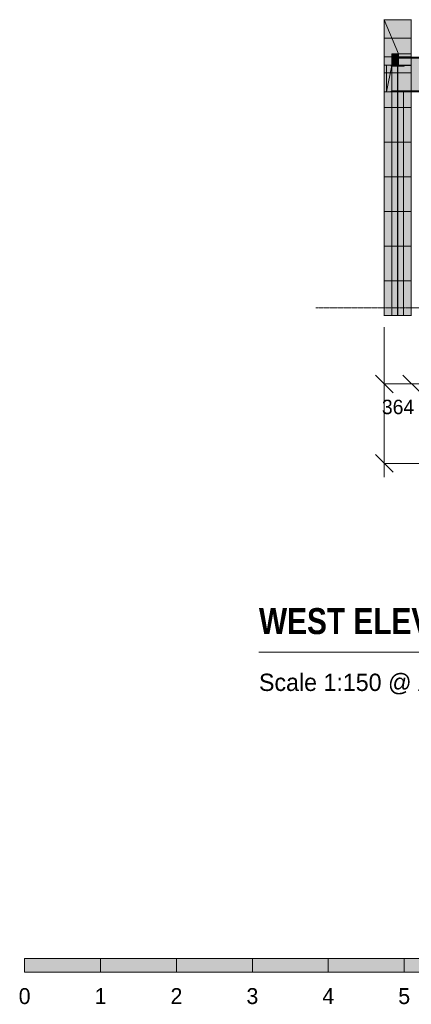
# Model space of a CAD drawing. Header units: millimetres. Extents: x -36393 to 5222, y -9916 to 31439.
# Tile 1 of 100: x -36393 to -31235, y -9184 to 3802. Entities that reach past the tile are written whole.
import ezdxf
from ezdxf.enums import TextEntityAlignment as Align

# ---------------------------------------------------------------- set-up
doc = ezdxf.new("R2010")
doc.units = ezdxf.units.MM
doc.linetypes.add('DASHED', pattern=[1.524, 1.27, -0.254])
for name, color, linetype in [('FILL-C_9EB2DB', 7, 'Continuous'), ('FILL-EPS', 7, 'Continuous'), ('FILL-INK', 7, 'Continuous'), ('FILL-WHITE', 7, 'Continuous'), ('LINE-C_2E8C94', 7, 'Continuous'), ('LINE-C_337880', 7, 'Continuous'), ('LINE-INK', 7, 'Continuous'), ('LINE-STEEL', 7, 'Continuous'), ('LINE-STEEL-DASH', 7, 'DASHED'), ('TEXT-INK', 7, 'Continuous'), ('TEXT-STEEL_GREY', 7, 'Continuous')]:
    doc.layers.add(name, color=color, linetype=linetype)
doc.styles.add('OpenSansCondensed-Bold', font='OpenSansCondensed-Bold.ttf')

msp = doc.modelspace()

# ---------------------------------------------------------------- hatches: boundary and pattern name
at = {"layer": 'FILL-C_9EB2DB', "true_color": 0x9eb2db}
h = msp.add_hatch(color=9, dxfattribs=at)
h.dxf.hatch_style = 1
h.paths.add_polyline_path([(-31491, 3309), (-22416, 3309), (-22416, 3293), (-31491, 3293)])
h = msp.add_hatch(color=9, dxfattribs=at)
h.dxf.hatch_style = 1
h.paths.add_polyline_path([(-31491, 3293), (-31491, 3309), (-22416, 3309), (-22416, 3293)])
h = msp.add_hatch(color=9, dxfattribs=at)
h.dxf.hatch_style = 1
h.paths.add_polyline_path([(-31491, 3293), (-22416, 3293), (-22416, 2865), (-31491, 2865)])
h = msp.add_hatch(color=9, dxfattribs=at)
h.dxf.hatch_style = 1
h.paths.add_polyline_path([(-31491, 2865), (-31491, 3293), (-22416, 3293), (-22416, 2865)])
h = msp.add_hatch(color=9, dxfattribs=at)
h.dxf.hatch_style = 1
h.paths.add_polyline_path([(-31501, 3200), (-31501, 3200), (-31501, 3200), (-31500, 3200)])
h = msp.add_hatch(color=9, dxfattribs=at)
h.dxf.hatch_style = 1
h.paths.add_polyline_path([(-31500, 3200), (-31328, 3200), (-31328, 3190), (-31410, 3190), (-31410, 2858), (-31328, 2858), (-31328, 2849), (-31500, 2849), (-31500, 2858), (-31418, 2858), (-31418, 3190), (-31500, 3190)])
h = msp.add_hatch(color=9, dxfattribs=at)
h.dxf.hatch_style = 1
h.paths.add_polyline_path([(-31500, 2849), (-31500, 2858), (-31418, 2858), (-31418, 3172), (-31418, 3190), (-31500, 3190), (-31500, 3200), (-31328, 3200), (-31328, 3190), (-31410, 3190), (-31410, 2858), (-31328, 2858), (-31328, 2849)])
h = msp.add_hatch(color=9, dxfattribs=at)
h.dxf.hatch_style = 1
h.paths.add_polyline_path([(-31500, 2849), (-31500, 2858), (-31418, 2858), (-31418, 3172), (-31410, 3172), (-31410, 2858), (-31328, 2858), (-31328, 2849)])
h = msp.add_hatch(color=9, dxfattribs=at)
h.dxf.hatch_style = 1
h.paths.add_polyline_path([(-31491, 2865), (-22416, 2865), (-22416, 2849), (-31491, 2849)])
h = msp.add_hatch(color=9, dxfattribs=at)
h.dxf.hatch_style = 1
h.paths.add_polyline_path([(-31491, 2849), (-31491, 2865), (-22416, 2865), (-22416, 2849)])
h = msp.add_hatch(color=9, dxfattribs=at)
h.dxf.hatch_style = 1
h.paths.add_polyline_path([(-31501, 2848), (-31501, 2849), (-31500, 2849), (-31501, 2848)])
h = msp.add_hatch(color=9, dxfattribs=at)
h.dxf.hatch_style = 1
h.paths.add_polyline_path([(-31501, 2848), (-31501, 2849), (-31500, 2849), (-31501, 2848)])
h = msp.add_hatch(color=9, dxfattribs=at)
h.dxf.hatch_style = 1
h.paths.add_polyline_path([(-31490, -100), (-31490, 2849), (-31338, 2849), (-31338, -100)])
h = msp.add_hatch(color=9, dxfattribs=at)
h.dxf.hatch_style = 1
h.paths.add_polyline_path([(-31490, 2849), (-31417, 2849), (-31417, -100), (-31490, -100)])
h = msp.add_hatch(color=9, dxfattribs=at)
h.dxf.hatch_style = 1
h.paths.add_polyline_path([(-31490, -100), (-31490, 2849), (-31417, 2849), (-31417, -100)])
h = msp.add_hatch(color=9, dxfattribs=at)
h.dxf.hatch_style = 1
h.paths.add_polyline_path([(-31490, 2849), (-31338, 2849), (-31338, -100), (-31490, -100)])
h = msp.add_hatch(color=9, dxfattribs=at)
h.dxf.hatch_style = 1
h.paths.add_polyline_path([(-31411, 2849), (-31338, 2849), (-31338, -100), (-31411, -100)])
h = msp.add_hatch(color=9, dxfattribs=at)
h.dxf.hatch_style = 1
h.paths.add_polyline_path([(-31411, -100), (-31411, 2849), (-31338, 2849), (-31338, -100)])
at = {"layer": 'FILL-EPS', "true_color": 0xccffff}
h = msp.add_hatch(color=7, dxfattribs=at)
h.dxf.hatch_style = 1
h.paths.add_polyline_path([(-31591, 3800), (-31591, 3802), (-31591, 3800)])
h = msp.add_hatch(color=7, dxfattribs=at)
h.dxf.hatch_style = 1
h.paths.add_polyline_path([(-31591, 3200), (-31591, 3800), (-31591, 3800), (-31591, 3800), (-31591, 3800), (-31235, 3800), (-31235, 3802), (-31235, 3802), (-31235, 3802), (-31235, 3351), (-31235, 3351), (-31404, 3351), (-31404, 3200)])
h = msp.add_hatch(color=7, dxfattribs=at)
h.dxf.hatch_style = 1
h.paths.add_polyline_path([(-31591, -100), (-31591, 3800), (-31235, 3800), (-31235, -100)])
h = msp.add_hatch(color=7, dxfattribs=at)
h.dxf.hatch_style = 1
h.paths.add_polyline_path([(-31591, 3800), (-31235, 3800), (-31235, 3800), (-31235, 3800), (-31235, 3800), (-31235, 3351), (-31235, 3351), (-31235, 3351), (-31235, 3351), (-31235, 3351), (-31404, 3351), (-31404, 3199), (-31235, 3199), (-31235, 3199), (-31235, -100), (-31235, -100), (-31235, -102), (-31235, -102), (-31235, -102), (-31235, -100), (-31591, -100)])
h = msp.add_hatch(color=7, dxfattribs=at)
h.dxf.hatch_style = 1
h.paths.add_polyline_path([(-31591, 3800), (-31235, 3800), (-31235, 3351), (-31489, 3351), (-31489, 3199), (-31235, 3199), (-31235, -100), (-31591, -100)])
h = msp.add_hatch(color=7, dxfattribs=at)
h.dxf.hatch_style = 1
h.paths.add_polyline_path([(-31591, 3800), (-31404, 3351), (-31404, 3200), (-31489, 3200), (-31489, 3199), (-31404, 3199), (-31403, 3199), (-31235, 3199), (-31235, 2849), (-31591, 2849), (-31591, 3200)])
h = msp.add_hatch(color=7, dxfattribs=at)
h.dxf.hatch_style = 1
h.paths.add_polyline_path([(-31591, 3800), (-31235, 3800), (-31235, 3351), (-31404, 3351), (-31591, 3800)])
h = msp.add_hatch(color=7, dxfattribs=at)
h.dxf.hatch_style = 1
h.paths.add_polyline_path([(-31591, 3800), (-31235, 3800), (-31235, 3310), (-31591, 3310)])
h = msp.add_hatch(color=7, dxfattribs=at)
h.dxf.hatch_style = 1
h.paths.add_polyline_path([(-31591, 3310), (-31235, 3310), (-31235, 3200), (-31591, 3200)])
h = msp.add_hatch(color=7, dxfattribs=at)
h.dxf.hatch_style = 1
h.paths.add_polyline_path([(-31404, 3351), (-31404, 3200), (-31489, 3200), (-31489, 3351)])
h = msp.add_hatch(color=7, dxfattribs=at)
h.dxf.hatch_style = 1
h.paths.add_polyline_path([(-31404, 3351), (-31235, 3351), (-31235, 3199), (-31404, 3199)])
h = msp.add_hatch(color=7, dxfattribs=at)
h.dxf.hatch_style = 1
h.paths.add_polyline_path([(-31404, 3200), (-31404, 3351), (-31235, 3351), (-31235, 3200)])
h = msp.add_hatch(color=7, dxfattribs=at)
h.dxf.hatch_style = 1
h.paths.add_polyline_path([(-31235, 3351), (-31235, 3351), (-31235, 3351)])
h = msp.add_hatch(color=7, dxfattribs=at)
h.dxf.hatch_style = 1
h.paths.add_polyline_path([(-31591, 2849), (-31591, 3200), (-31489, 3200), (-31489, 3199), (-31235, 3199), (-31235, 2849)])
h = msp.add_hatch(color=7, dxfattribs=at)
h.dxf.hatch_style = 1
h.paths.add_polyline_path([(-31591, -100), (-31591, 2849), (-31562, 2849), (-31562, 3200), (-31489, 3200), (-31489, 3200), (-31489, 3200), (-31489, 3199), (-31235, 3199), (-31235, -100)])
h = msp.add_hatch(color=7, dxfattribs=at)
h.dxf.hatch_style = 1
h.paths.add_polyline_path([(-31591, -100), (-31591, 3200), (-31489, 3200), (-31489, 3199), (-31235, 3199), (-31235, -100)])
h = msp.add_hatch(color=7, dxfattribs=at)
h.dxf.hatch_style = 1
h.paths.add_polyline_path([(-31562, 2849), (-31562, 3200), (-31489, 3200), (-31489, 3199), (-31562, 2849)])
h = msp.add_hatch(color=7, dxfattribs=at)
h.dxf.hatch_style = 1
h.paths.add_polyline_path([(-31562, 2849), (-31489, 3199), (-31235, 3199), (-31235, 2849)])
h = msp.add_hatch(color=7, dxfattribs=at)
h.dxf.hatch_style = 1
h.paths.add_polyline_path([(-31591, -100), (-31591, 2849), (-31235, 2849), (-31235, 2851), (-31235, 2851), (-31235, -100), (-31235, -100)])
h = msp.add_hatch(color=7, dxfattribs=at)
h.dxf.hatch_style = 1
h.paths.add_polyline_path([(-31591, 2849), (-31235, 2849), (-31235, -100), (-31591, -100)])
h = msp.add_hatch(color=7, dxfattribs=at)
h.dxf.hatch_style = 1
h.paths.add_polyline_path([(-31591, 2849), (-31235, 2849), (-31235, -100), (-31591, -100)])
h = msp.add_hatch(color=7, dxfattribs=at)
h.dxf.hatch_style = 1
h.paths.add_polyline_path([(-31562, 2847), (-31562, 2848)])
h = msp.add_hatch(color=7, dxfattribs=at)
h.dxf.hatch_style = 1
h.paths.add_polyline_path([(-31591, -100), (-31591, -102), (-31591, -102), (-31591, -100)])
h = msp.add_hatch(color=7, dxfattribs=at)
h.dxf.hatch_style = 1
h.paths.add_polyline_path([(-31591, -102), (-31591, -100), (-31591, -100), (-31591, -102)])
at = {"layer": 'FILL-INK', "true_color": 0x14141a}
h = msp.add_hatch(color=250, dxfattribs=at)
h.dxf.hatch_style = 1
h.paths.add_polyline_path([(-36328, -8761), (-35328, -8761), (-35328, -8581), (-36328, -8581)])
h = msp.add_hatch(color=250, dxfattribs=at)
h.dxf.hatch_style = 1
h.paths.add_polyline_path([(-34328, -8761), (-33328, -8761), (-33328, -8581), (-34328, -8581)])
h = msp.add_hatch(color=250, dxfattribs=at)
h.dxf.hatch_style = 1
h.paths.add_polyline_path([(-32328, -8761), (-31328, -8761), (-31328, -8581), (-32328, -8581)])
at = {"layer": 'FILL-WHITE', "true_color": 0xffffff}
h = msp.add_hatch(color=7, dxfattribs=at)
h.dxf.hatch_style = 1
h.paths.add_polyline_path([(-35328, -8761), (-34328, -8761), (-34328, -8581), (-35328, -8581)])
h = msp.add_hatch(color=7, dxfattribs=at)
h.dxf.hatch_style = 1
h.paths.add_polyline_path([(-33328, -8761), (-32328, -8761), (-32328, -8581), (-33328, -8581)])
h = msp.add_hatch(color=7, dxfattribs=at)
h.dxf.hatch_style = 1
h.paths.add_polyline_path([(-31328, -8761), (-30328, -8761), (-30328, -8581), (-31328, -8581)])

# ---------------------------------------------------------------- linework, layer by layer
at = {"layer": 'LINE-C_2E8C94', "lineweight": 5}
for points in [[(-31591, 3800), (-31591, 3802), (-31591, 3802), (-31591, 3800)], [(-31591, 3200), (-31591, 3800), (-31591, 3800), (-31591, 3800), (-31591, 3800), (-31591, 3800), (-31235, 3800), (-31235, 3802), (-31235, 3802), (-31235, 3802), (-31235, 3351), (-31235, 3351), (-31404, 3351), (-31404, 3200)], [(-31591, -100), (-31591, 3800), (-31235, 3800), (-31235, -100)], [(-31591, 3800), (-31235, 3800), (-31235, 3800), (-31235, 3800), (-31235, 3800), (-31235, 3351), (-31235, 3351), (-31235, 3351), (-31235, 3351), (-31235, 3351), (-31404, 3351), (-31404, 3199), (-31235, 3199), (-31235, 3199), (-31235, -100), (-31235, -100), (-31235, -100), (-31235, -102), (-31235, -102), (-31235, -102), (-31235, -100), (-31591, -100)], [(-31591, 3800), (-31235, 3800), (-31235, 3351), (-31489, 3351), (-31489, 3199), (-31235, 3199), (-31235, -100), (-31591, -100)], [(-31591, 3800), (-31404, 3351), (-31404, 3200), (-31489, 3200), (-31489, 3199), (-31404, 3199), (-31403, 3199), (-31235, 3199), (-31235, 2849), (-31591, 2849), (-31591, 3200), (-31591, 3200), (-31591, 3200)], [(-31591, 3800), (-31591, 3800), (-31235, 3800), (-31235, 3351), (-31404, 3351), (-31591, 3800), (-31591, 3800)], [(-31591, 3800), (-31235, 3800), (-31235, 3310), (-31235, 3310), (-31591, 3310), (-31591, 3800)], [(-31591, 3310), (-31235, 3310), (-31235, 3200), (-31591, 3200)], [(-31404, 3351), (-31404, 3200), (-31489, 3200), (-31489, 3200), (-31489, 3351)], [(-31404, 3351), (-31235, 3351), (-31235, 3199), (-31235, 3199), (-31404, 3199), (-31404, 3351)], [(-31404, 3200), (-31404, 3351), (-31235, 3351), (-31235, 3200)], [(-31235, 3351), (-31235, 3351), (-31235, 3351)], [(-31591, 2849), (-31591, 3200), (-31591, 3200), (-31591, 3200), (-31591, 3200), (-31489, 3200), (-31489, 3199), (-31235, 3199), (-31235, 2849)], [(-31591, -100), (-31591, 2849), (-31562, 2849), (-31562, 3200), (-31489, 3200), (-31489, 3200), (-31489, 3200), (-31489, 3199), (-31235, 3199), (-31235, -100)], [(-31591, -100), (-31591, 3200), (-31489, 3200), (-31489, 3199), (-31235, 3199), (-31235, -100)], [(-31562, 2849), (-31562, 3200), (-31489, 3200), (-31489, 3200), (-31489, 3199), (-31562, 2849)], [(-31562, 2849), (-31489, 3199), (-31235, 3199), (-31235, 2849)], [(-31591, -100), (-31591, 2849), (-31235, 2849), (-31235, 2851), (-31235, 2851), (-31235, -100), (-31235, -100)], [(-31591, 2849), (-31235, 2849), (-31235, -100), (-31591, -100)], [(-31591, 2849), (-31235, 2849), (-31235, -100), (-31235, -100), (-31591, -100), (-31591, 2849)], [(-31562, 2847), (-31562, 2847), (-31562, 2848)], [(-31591, -100), (-31591, -102), (-31591, -102), (-31591, -100)], [(-31591, -102), (-31591, -100), (-31591, -100), (-31591, -102)]]:
    msp.add_lwpolyline(points, close=True, dxfattribs=at)
at = {"layer": 'LINE-C_337880', "lineweight": 5}
for p, q in [((-31590, 3558), (-31236, 3558)), ((-31590, 3558), (-31236, 3558)), ((-31590, 3558), (-31236, 3558)), ((-31590, 3558), (-31491, 3558)), ((-31590, 3558), (-31236, 3558)), ((-31590, 3558), (-31236, 3558)), ((-31489, 3558), (-31236, 3558)), ((-31590, 3100), (-31236, 3100)), ((-31590, 3100), (-31236, 3100)), ((-31590, 3100), (-31236, 3100)), ((-31590, 3100), (-31236, 3100)), ((-31590, 3100), (-31236, 3100)), ((-31590, 3100), (-31236, 3100)), ((-31590, 2643), (-31236, 2643)), ((-31590, 2643), (-31236, 2643)), ((-31590, 2643), (-31236, 2643)), ((-31590, 2643), (-31236, 2643)), ((-31590, 2643), (-31236, 2643)), ((-31590, 2643), (-31236, 2643)), ((-31590, 2643), (-31236, 2643)), ((-31590, 2643), (-31236, 2643)), ((-31590, 2186), (-31236, 2186)), ((-31590, 2186), (-31236, 2186)), ((-31590, 2186), (-31236, 2186)), ((-31590, 2186), (-31236, 2186)), ((-31590, 2186), (-31236, 2186)), ((-31590, 2186), (-31236, 2186)), ((-31590, 2186), (-31236, 2186)), ((-31590, 2186), (-31236, 2186)), ((-31590, 1729), (-31236, 1729)), ((-31590, 1729), (-31236, 1729)), ((-31590, 1729), (-31236, 1729)), ((-31590, 1729), (-31236, 1729)), ((-31590, 1729), (-31236, 1729)), ((-31590, 1729), (-31236, 1729)), ((-31590, 1729), (-31236, 1729)), ((-31590, 1729), (-31236, 1729)), ((-31590, 1272), (-31236, 1272)), ((-31590, 1272), (-31236, 1272)), ((-31590, 1272), (-31236, 1272)), ((-31590, 1272), (-31236, 1272)), ((-31590, 1272), (-31236, 1272)), ((-31590, 1272), (-31236, 1272)), ((-31590, 1272), (-31236, 1272)), ((-31590, 1272), (-31236, 1272)), ((-31590, 814), (-31236, 814)), ((-31590, 814), (-31236, 814)), ((-31590, 814), (-31236, 814)), ((-31590, 814), (-31236, 814)), ((-31590, 814), (-31236, 814)), ((-31590, 814), (-31236, 814)), ((-31590, 814), (-31236, 814)), ((-31590, 814), (-31236, 814)), ((-31590, 357), (-31236, 357)), ((-31590, 357), (-31236, 357)), ((-31590, 357), (-31236, 357)), ((-31590, 357), (-31236, 357)), ((-31590, 357), (-31236, 357)), ((-31590, 357), (-31236, 357)), ((-31590, 357), (-31236, 357)), ((-31590, 357), (-31236, 357))]:
    msp.add_line(p, q, dxfattribs=at)
at = {"layer": 'LINE-INK', "lineweight": 5}
for p, q in [((-31591, -252), (-31591, -1182)), ((-31591, -252), (-31591, -2232)), ((-31708, -885), (-31474, -1118)), ((-31344, -885), (-31110, -1118)), ((-31591, -1002), (35, -1002)), ((-31708, -1935), (-31474, -2168)), ((-31591, -2052), (35, -2052)), ((-33241, -4542), (-27241, -4542))]:
    msp.add_line(p, q, dxfattribs=at)
for points in [[(-36328, -8761), (-35328, -8761), (-35328, -8581), (-36328, -8581)], [(-35328, -8761), (-34328, -8761), (-34328, -8581), (-35328, -8581)], [(-34328, -8761), (-33328, -8761), (-33328, -8581), (-34328, -8581)], [(-33328, -8761), (-32328, -8761), (-32328, -8581), (-33328, -8581)], [(-32328, -8761), (-31328, -8761), (-31328, -8581), (-32328, -8581)], [(-31328, -8761), (-30328, -8761), (-30328, -8581), (-31328, -8581)]]:
    msp.add_lwpolyline(points, close=True, dxfattribs=at)
at = {"layer": 'LINE-STEEL', "lineweight": 5}
for points in [[(-31491, 3309), (-22416, 3309), (-22416, 3293), (-31491, 3293)], [(-31491, 3293), (-31491, 3309), (-22416, 3309), (-22416, 3293)], [(-31491, 3293), (-22416, 3293), (-22416, 2865), (-31491, 2865)], [(-31491, 2865), (-31491, 3293), (-22416, 3293), (-22416, 2865)], [(-31501, 3200), (-31501, 3200), (-31501, 3200), (-31500, 3200)], [(-31500, 3200), (-31328, 3200), (-31328, 3190), (-31328, 3190), (-31410, 3190), (-31410, 2858), (-31328, 2858), (-31328, 2849), (-31500, 2849), (-31500, 2849), (-31500, 2849), (-31500, 2858), (-31418, 2858), (-31418, 3190), (-31500, 3190)], [(-31500, 2849), (-31500, 2858), (-31418, 2858), (-31418, 3172), (-31418, 3172), (-31418, 3190), (-31500, 3190), (-31500, 3200), (-31500, 3200), (-31500, 3200), (-31328, 3200), (-31328, 3190), (-31410, 3190), (-31410, 2858), (-31328, 2858), (-31328, 2858), (-31328, 2849)], [(-31500, 2849), (-31500, 2858), (-31418, 2858), (-31418, 3172), (-31410, 3172), (-31410, 3172), (-31410, 2858), (-31328, 2858), (-31328, 2858), (-31328, 2849)], [(-31491, 2865), (-22416, 2865), (-22416, 2849), (-31491, 2849)], [(-31491, 2849), (-31491, 2865), (-22416, 2865), (-22416, 2849)], [(-31501, 2848), (-31501, 2849), (-31500, 2849), (-31501, 2848)], [(-31501, 2848), (-31501, 2849), (-31500, 2849), (-31501, 2848)], [(-31490, -100), (-31490, -100), (-31490, 2849), (-31338, 2849), (-31338, 2849), (-31338, -100)], [(-31490, 2849), (-31417, 2849), (-31417, -100), (-31417, -100), (-31490, -100)], [(-31490, -100), (-31490, -100), (-31490, 2849), (-31417, 2849), (-31417, -100)], [(-31490, 2849), (-31338, 2849), (-31338, -100), (-31338, -100), (-31490, -100), (-31490, 2849)], [(-31411, 2849), (-31338, 2849), (-31338, -100), (-31338, -100), (-31411, -100)], [(-31411, -100), (-31411, -100), (-31411, 2849), (-31338, 2849), (-31338, -100)]]:
    msp.add_lwpolyline(points, close=True, dxfattribs=at)
at = {"layer": 'LINE-STEEL-DASH', "lineweight": 5}
msp.add_line((-32491, 0), (935, 0), dxfattribs=at)
msp.add_lwpolyline([(-22499, 2849), (-31328, 2849), (-31328, 2849), (-31338, 2849), (-31338, -100), (-31338, -100), (-31338, -100), (-31411, -100), (-31417, -100), (-31490, -100), (-31490, -100), (-31490, -100), (-31490, 2849), (-31500, 2849), (-31500, 2849), (-31500, 2849), (-31500, 2858), (-31491, 2858), (-31491, 2865), (-31491, 3190), (-31500, 3190), (-31500, 3200), (-31500, 3200), (-31500, 3200), (-31491, 3200), (-31491, 3293), (-31491, 3309), (-28247, 3309)], dxfattribs=at)
for points in [[(-31501, 3200), (-31501, 3200), (-31500, 3200), (-31501, 3200)], [(-31500, 2849), (-31501, 2848), (-31501, 2848), (-31501, 2849)]]:
    msp.add_lwpolyline(points, close=True, dxfattribs=at)

# ---------------------------------------------------------------- texts
at = {"layer": 'TEXT-INK'}
for s, height, p in [('364', 190.5, (-31409, -1401)), ('0', 210, (-36328, -9181)), ('1', 210, (-35328, -9181)), ('2', 210, (-34328, -9181)), ('3', 210, (-33328, -9181)), ('4', 210, (-32328, -9181)), ('5', 210, (-31328, -9181))]:
    msp.add_text(s, height=height, dxfattribs=at).set_placement(p, align=Align.CENTER)
at = {"layer": 'TEXT-INK', "style": 'OpenSansCondensed-Bold'}
msp.add_text('WEST ELEVATION', height=342.9, dxfattribs=at).set_placement((-33241, -4302))
at = {"layer": 'TEXT-STEEL_GREY'}
msp.add_text('Scale 1:150 @ A3   |   Levels above GF FFL (AOD in the schedule); sills and heads in the schedule', height=228.6, dxfattribs=at).set_placement((-33241, -5052))

doc.saveas('drawing.dxf')
